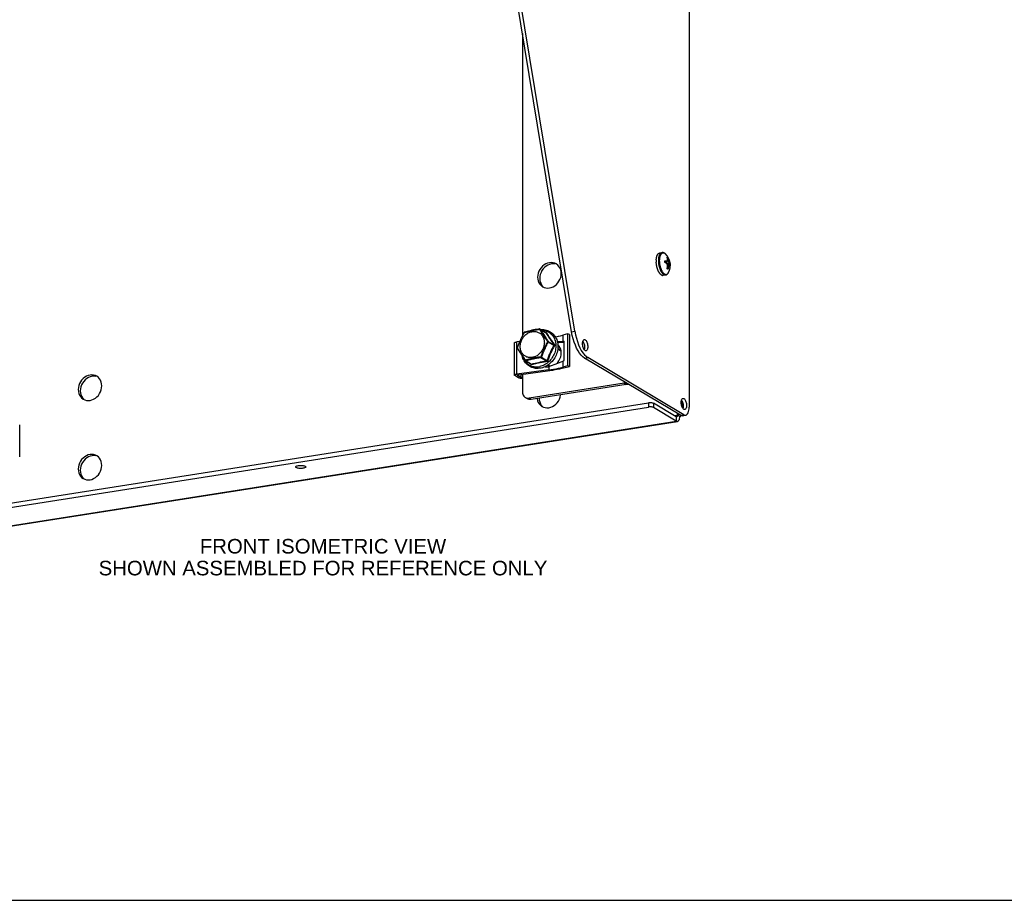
# Model space of a CAD drawing. Header units: inches. Extents: x 0 to 54.4, y 0 to 35.2.
# Tile 3 of 9: x 10 to 26.2, y 0 to 14.5. Entities that reach past the tile are written whole.
import ezdxf

# ---------------------------------------------------------------- set-up
doc = ezdxf.new("R2010")
doc.units = ezdxf.units.IN
doc.header["$LTSCALE"] = 2.992
doc.header["$MEASUREMENT"] = 0
doc.layers.get('0').update_dxf_attribs({"linetype": 'CONTINUOUS'})
doc.layers.add('DIMENSIONS', color=7, linetype='CONTINUOUS')
doc.styles.get("Standard").update_dxf_attribs({"font": 'arial.ttf'})

msp = doc.modelspace()

# ---------------------------------------------------------------- linework, layer by layer
at = {"color": 3, "linetype": 'Continuous'}
for p, q in [((21.016, 20.757), (21.016, 8.127)), ((19.133, 9.377), (17.377, 20.032)), ((18.27, 14.28), (18.27, 9.303)), ((20.474, 10.533), (20.474, 10.514)), ((20.474, 10.514), (20.475, 10.512)), ((19.319, 8.964), (19.346, 8.944)), ((20.93, 8), (19.346, 8.944)), ((11.237, 8.633), (11.208, 8.636)), ((18.27, 8.668), (18.27, 8.376)), ((19.945, 8.52), (18.381, 8.274)), ((19.945, 8.547), (19.945, 8.52)), ((8.656, 6.291), (20.346, 8.128)), ((18.363, 8.273), (18.381, 8.274)), ((20.805, 7.896), (20.431, 8.119)), ((20.909, 8.113), (20.909, 8.209)), ((20.858, 7.976), (20.878, 7.979)), ((20.878, 7.979), (20.88, 7.98)), ((9.004, 6.042), (20.805, 7.896)), ((9.022, 6.037), (20.823, 7.892)), ((11.237, 7.324), (11.208, 7.327))]:
    msp.add_line(p, q, dxfattribs=at)
at = {"color": 7, "linetype": 'Continuous'}
for p, q in [((19.079, 9.369), (17.323, 20.023)), ((20.53, 10.666), (20.572, 10.673)), ((20.609, 10.664), (20.613, 10.662)), ((20.653, 10.596), (20.654, 10.596)), ((20.667, 10.588), (20.658, 10.581)), ((20.667, 10.559), (20.66, 10.555)), ((20.667, 10.588), (20.667, 10.587)), ((20.667, 10.587), (20.667, 10.559)), ((20.667, 10.559), (20.676, 10.56)), ((20.667, 10.559), (20.676, 10.521)), ((18.809, 10.485), (18.779, 10.488)), ((20.614, 10.539), (20.615, 10.539)), ((20.614, 10.534), (20.614, 10.539)), ((20.615, 10.51), (20.614, 10.51)), ((20.615, 10.539), (20.629, 10.531)), ((20.629, 10.531), (20.615, 10.524)), ((20.629, 10.531), (20.638, 10.532)), ((20.653, 10.407), (20.653, 10.408)), ((20.658, 10.404), (20.653, 10.407)), ((20.662, 10.402), (20.658, 10.404)), ((20.676, 10.455), (20.66, 10.457)), ((20.667, 10.428), (20.66, 10.43)), ((20.676, 10.455), (20.667, 10.428)), ((20.667, 10.428), (20.676, 10.43)), ((20.667, 10.428), (20.667, 10.4)), ((20.667, 10.4), (20.667, 10.399)), ((20.676, 10.521), (20.689, 10.523)), ((20.676, 10.521), (20.691, 10.494)), ((20.691, 10.464), (20.676, 10.455)), ((20.676, 10.455), (20.689, 10.457)), ((20.691, 10.494), (20.7, 10.495)), ((20.691, 10.494), (20.705, 10.486)), ((20.691, 10.464), (20.7, 10.466)), ((20.705, 10.486), (20.705, 10.485)), ((20.705, 10.461), (20.705, 10.456)), ((20.705, 10.456), (20.705, 10.456)), ((20.588, 10.298), (20.63, 10.304)), ((20.677, 10.343), (20.677, 10.343)), ((18.558, 9.412), (18.557, 9.412)), ((18.559, 9.413), (18.652, 9.358)), ((18.236, 9.22), (18.249, 9.25)), ((18.299, 9.353), (18.302, 9.358)), ((18.299, 9.358), (18.299, 9.358)), ((18.302, 9.358), (18.307, 9.36)), ((18.305, 9.363), (18.305, 9.363)), ((18.362, 9.373), (18.381, 9.377)), ((18.381, 9.377), (18.412, 9.383)), ((18.412, 9.383), (18.464, 9.394)), ((18.562, 9.411), (18.654, 9.356)), ((18.593, 9.36), (18.6, 9.349)), ((18.615, 9.326), (18.631, 9.302)), ((18.615, 9.306), (18.624, 9.293)), ((18.631, 9.302), (18.644, 9.283)), ((18.644, 9.362), (18.648, 9.363)), ((18.644, 9.283), (18.653, 9.268)), ((18.648, 9.258), (18.659, 9.243)), ((19.015, 9.334), (18.934, 9.312)), ((18.934, 9.312), (18.934, 9.211)), ((19.044, 9.324), (19.015, 9.334)), ((19.015, 9.334), (19.015, 8.805)), ((19.044, 9.324), (19.044, 8.795)), ((19.079, 9.369), (19.133, 9.377)), ((18.138, 8.654), (18.138, 9.183)), ((18.226, 9.207), (18.175, 9.2)), ((18.175, 8.671), (18.175, 9.2)), ((18.187, 9.102), (18.186, 9.101)), ((18.193, 9.093), (18.187, 9.102)), ((18.217, 9.178), (18.225, 9.196)), ((18.225, 9.196), (18.236, 9.22)), ((18.683, 9.212), (18.687, 9.207)), ((18.695, 9.21), (18.787, 9.155)), ((18.695, 9.2), (18.787, 9.145)), ((18.852, 9.087), (18.897, 9.061)), ((18.934, 9.211), (18.958, 9.212)), ((18.954, 9.199), (18.958, 9.199)), ((18.958, 8.896), (18.958, 9.212)), ((19.266, 9.212), (19.272, 9.204)), ((18.222, 9.049), (18.212, 9.063)), ((18.24, 9.022), (18.222, 9.049)), ((18.252, 9.004), (18.24, 9.022)), ((18.264, 8.986), (18.252, 9.004)), ((18.288, 8.95), (18.264, 8.986)), ((18.296, 8.937), (18.288, 8.95)), ((18.575, 8.942), (18.667, 8.887)), ((18.582, 8.948), (18.674, 8.893)), ((18.623, 9.053), (18.617, 9.039)), ((18.63, 9.067), (18.623, 9.053)), ((18.636, 9.082), (18.63, 9.067)), ((19.293, 8.935), (19.346, 8.944)), ((20.877, 7.991), (19.293, 8.935)), ((18.316, 8.908), (18.308, 8.919)), ((18.322, 8.899), (18.316, 8.908)), ((18.323, 8.891), (18.415, 8.836)), ((18.329, 8.89), (18.421, 8.836)), ((18.411, 8.832), (18.403, 8.844)), ((18.658, 8.791), (18.651, 8.796)), ((18.702, 8.795), (18.693, 8.793)), ((18.694, 8.821), (18.725, 8.803)), ((18.702, 8.795), (18.702, 8.739)), ((18.934, 8.884), (18.958, 8.896)), ((18.934, 8.884), (18.934, 8.783)), ((19.015, 8.805), (18.934, 8.783)), ((18.954, 8.771), (19.044, 8.795)), ((19.044, 8.795), (19.015, 8.805)), ((18.206, 8.609), (18.144, 8.646)), ((18.702, 8.739), (18.175, 8.671)), ((18.19, 8.656), (18.19, 8.647)), ((18.241, 8.617), (18.19, 8.647)), ((18.205, 8.66), (18.722, 8.727)), ((18.241, 8.665), (18.241, 8.617)), ((19.979, 8.499), (18.415, 8.254)), ((19.945, 8.52), (19.979, 8.499)), ((18.351, 8.265), (18.317, 8.286)), ((8.656, 6.362), (20.346, 8.199)), ((18.365, 8.259), (18.351, 8.265)), ((18.415, 8.254), (18.381, 8.274)), ((20.346, 8.199), (20.346, 8.128)), ((20.805, 7.968), (20.431, 8.191)), ((20.431, 8.191), (20.431, 8.119)), ((20.893, 8.243), (20.898, 8.234)), ((20.771, 7.988), (20.824, 7.996)), ((20.805, 7.968), (20.805, 7.896)), ((20.824, 7.996), (20.824, 8.024)), ((20.824, 7.996), (20.858, 7.976)), ((20.824, 7.996), (20.824, 7.988)), ((20.877, 7.991), (20.93, 8)), ((20.906, 7.984), (20.959, 7.993)), ((9.984, 7.307), (9.984, 7.837)), ((0, 0), (54.4, 0))]:
    msp.add_line(p, q, dxfattribs=at)
at = {"color": 3, "linetype": 'Continuous'}
for points in [[(20.475, 10.552), (20.474, 10.55), (20.474, 10.533)], [(18.827, 10.486), (18.803, 10.497), (18.775, 10.505), (18.745, 10.508), (18.715, 10.506), (18.684, 10.499), (18.654, 10.487), (18.626, 10.47), (18.6, 10.448), (18.577, 10.424), (18.557, 10.396), (18.541, 10.365), (18.53, 10.333), (18.523, 10.301), (18.52, 10.267)], [(18.909, 10.329), (18.907, 10.361), (18.9, 10.391), (18.888, 10.42), (18.872, 10.445), (18.852, 10.467), (18.827, 10.486)], [(18.52, 10.267), (18.523, 10.235), (18.53, 10.205)], [(18.603, 10.11), (18.626, 10.099), (18.654, 10.09), (18.684, 10.088), (18.715, 10.09), (18.745, 10.097), (18.775, 10.109), (18.803, 10.126), (18.829, 10.147), (18.852, 10.172), (18.872, 10.2), (18.888, 10.231), (18.9, 10.263), (18.907, 10.295), (18.909, 10.329)], [(18.53, 10.205), (18.541, 10.176), (18.557, 10.151), (18.577, 10.129), (18.603, 10.11)], [(19.133, 9.377), (19.144, 9.318), (19.158, 9.261), (19.175, 9.205), (19.195, 9.153), (19.217, 9.105), (19.24, 9.061)], [(18.909, 9.019), (18.907, 9.052), (18.9, 9.082), (18.888, 9.111), (18.872, 9.136), (18.853, 9.157)], [(19.261, 9.173), (19.262, 9.188), (19.263, 9.202), (19.267, 9.214), (19.271, 9.224), (19.276, 9.232), (19.282, 9.238), (19.289, 9.24)], [(19.263, 9.141), (19.262, 9.157), (19.261, 9.173)], [(19.282, 9.083), (19.276, 9.095), (19.271, 9.11), (19.267, 9.125), (19.263, 9.141)], [(19.289, 9.24), (19.296, 9.24), (19.304, 9.237), (19.311, 9.231), (19.318, 9.223), (19.325, 9.212), (19.331, 9.199), (19.337, 9.185), (19.341, 9.17), (19.344, 9.154), (19.346, 9.138), (19.347, 9.122)], [(19.347, 9.122), (19.346, 9.107), (19.344, 9.093), (19.341, 9.081), (19.337, 9.071), (19.331, 9.063), (19.325, 9.057), (19.318, 9.055)], [(18.83, 8.84), (18.852, 8.863), (18.872, 8.891), (18.888, 8.922), (18.9, 8.954), (18.907, 8.986), (18.909, 9.019)], [(19.24, 9.061), (19.265, 9.023), (19.292, 8.99), (19.319, 8.964)], [(19.304, 9.058), (19.296, 9.064), (19.289, 9.072), (19.282, 9.083)], [(19.318, 9.055), (19.311, 9.055), (19.304, 9.058)], [(11.208, 8.636), (11.177, 8.634), (11.147, 8.626), (11.117, 8.614), (11.089, 8.597), (11.063, 8.576), (11.04, 8.551), (11.02, 8.523), (11.004, 8.493), (10.992, 8.461), (10.985, 8.428), (10.983, 8.395)], [(19.984, 8.523), (19.967, 8.522), (19.945, 8.52)], [(10.983, 8.395), (10.985, 8.362), (10.992, 8.332), (11.004, 8.304)], [(11.004, 8.304), (11.02, 8.278), (11.04, 8.257)], [(18.27, 8.376), (18.271, 8.357), (18.275, 8.34), (18.282, 8.324), (18.291, 8.309), (18.302, 8.297), (18.317, 8.286)], [(18.317, 8.286), (18.331, 8.279), (18.347, 8.275), (18.363, 8.273)], [(18.544, 8.274), (18.547, 8.241), (18.554, 8.211), (18.565, 8.183)], [(18.565, 8.183), (18.581, 8.157), (18.601, 8.136)], [(20.431, 8.119), (20.424, 8.123), (20.415, 8.125), (20.405, 8.127), (20.394, 8.129), (20.382, 8.13), (20.37, 8.13), (20.358, 8.129), (20.346, 8.128)], [(20.887, 8.204), (20.888, 8.219), (20.89, 8.233), (20.893, 8.245), (20.897, 8.255), (20.903, 8.263), (20.909, 8.268), (20.916, 8.271)], [(20.89, 8.171), (20.888, 8.187), (20.887, 8.204)], [(20.909, 8.114), (20.903, 8.126), (20.897, 8.14), (20.893, 8.156), (20.89, 8.171)], [(20.916, 8.271), (20.923, 8.27), (20.93, 8.267), (20.938, 8.262), (20.945, 8.253), (20.952, 8.243), (20.958, 8.23), (20.963, 8.216), (20.967, 8.201), (20.971, 8.185), (20.972, 8.169), (20.973, 8.153)], [(20.973, 8.153), (20.972, 8.137), (20.971, 8.124), (20.967, 8.111), (20.963, 8.101), (20.958, 8.093), (20.952, 8.088), (20.945, 8.085)], [(20.959, 7.993), (20.969, 7.996), (20.981, 8.004), (20.991, 8.016), (21, 8.032), (21.007, 8.052), (21.012, 8.074), (21.015, 8.099), (21.016, 8.127)], [(20.858, 7.976), (20.857, 7.955), (20.854, 7.935), (20.85, 7.919), (20.843, 7.906), (20.835, 7.897), (20.826, 7.892), (20.823, 7.892)], [(20.93, 8.089), (20.923, 8.095), (20.916, 8.103), (20.909, 8.114)], [(20.945, 8.085), (20.938, 8.086), (20.93, 8.089)], [(20.93, 8), (20.944, 7.994), (20.957, 7.992), (20.959, 7.993)], [(20.823, 7.892), (20.816, 7.892), (20.805, 7.896)], [(11.208, 7.327), (11.177, 7.325), (11.147, 7.317), (11.117, 7.305), (11.089, 7.288), (11.063, 7.267), (11.04, 7.242), (11.02, 7.214), (11.004, 7.184), (10.992, 7.152), (10.985, 7.119), (10.983, 7.086)], [(14.532, 7.141), (14.533, 7.144), (14.536, 7.149), (14.543, 7.154), (14.552, 7.158), (14.564, 7.161), (14.577, 7.164), (14.593, 7.166), (14.609, 7.167), (14.625, 7.166), (14.641, 7.165), (14.656, 7.163), (14.669, 7.161), (14.68, 7.157), (14.689, 7.153)], [(14.542, 7.13), (14.535, 7.134), (14.533, 7.139), (14.532, 7.141)], [(14.698, 7.141), (14.698, 7.138), (14.694, 7.133), (14.688, 7.129), (14.679, 7.125), (14.667, 7.121), (14.653, 7.119), (14.638, 7.117), (14.622, 7.116), (14.606, 7.116), (14.59, 7.117), (14.575, 7.119), (14.562, 7.122), (14.551, 7.125), (14.542, 7.13)], [(14.689, 7.153), (14.695, 7.148), (14.698, 7.143), (14.698, 7.141)], [(10.983, 7.086), (10.985, 7.053), (10.992, 7.023), (11.004, 6.995)], [(11.004, 6.995), (11.02, 6.969), (11.04, 6.948)]]:
    msp.add_lwpolyline(points, dxfattribs=at)
at = {"color": 7, "linetype": 'Continuous'}
for points in [[(20.475, 10.552), (20.475, 10.558), (20.476, 10.566), (20.477, 10.574)], [(20.477, 10.574), (20.478, 10.582), (20.479, 10.589), (20.48, 10.597), (20.482, 10.604), (20.484, 10.61), (20.486, 10.617)], [(20.486, 10.617), (20.488, 10.623), (20.491, 10.628), (20.493, 10.634), (20.496, 10.639), (20.499, 10.643), (20.502, 10.647), (20.505, 10.651), (20.508, 10.655), (20.512, 10.658), (20.515, 10.66), (20.519, 10.662), (20.523, 10.664), (20.527, 10.665), (20.53, 10.666)], [(20.535, 10.415), (20.532, 10.423), (20.53, 10.432), (20.527, 10.441), (20.525, 10.449), (20.524, 10.458), (20.522, 10.467), (20.52, 10.476), (20.519, 10.485), (20.518, 10.494), (20.517, 10.503), (20.516, 10.512), (20.516, 10.521), (20.515, 10.53), (20.515, 10.539), (20.515, 10.548), (20.516, 10.556), (20.516, 10.565), (20.517, 10.573), (20.518, 10.581), (20.519, 10.588), (20.52, 10.596), (20.522, 10.603), (20.524, 10.61), (20.525, 10.617), (20.527, 10.623), (20.53, 10.629), (20.532, 10.635), (20.535, 10.64), (20.537, 10.645), (20.54, 10.65), (20.543, 10.654), (20.547, 10.658), (20.55, 10.661), (20.553, 10.664), (20.557, 10.667), (20.56, 10.669), (20.564, 10.67), (20.568, 10.672), (20.572, 10.673)], [(20.531, 10.539), (20.531, 10.548), (20.532, 10.557), (20.532, 10.565), (20.533, 10.573)], [(20.533, 10.573), (20.534, 10.581), (20.535, 10.589), (20.536, 10.596), (20.538, 10.603), (20.54, 10.61), (20.541, 10.617), (20.544, 10.623), (20.546, 10.629), (20.548, 10.634), (20.551, 10.639), (20.554, 10.644), (20.557, 10.649), (20.56, 10.653), (20.563, 10.656), (20.566, 10.659), (20.57, 10.662), (20.574, 10.664), (20.577, 10.666), (20.581, 10.667), (20.585, 10.668), (20.589, 10.669), (20.593, 10.669), (20.597, 10.668), (20.601, 10.667), (20.605, 10.666), (20.609, 10.664)], [(20.611, 10.664), (20.604, 10.668), (20.597, 10.67), (20.591, 10.672), (20.584, 10.673), (20.578, 10.673), (20.572, 10.673)], [(20.629, 10.65), (20.625, 10.653), (20.618, 10.659), (20.611, 10.664)], [(20.626, 10.653), (20.622, 10.656), (20.618, 10.659), (20.613, 10.662)], [(20.662, 10.568), (20.661, 10.573), (20.659, 10.577), (20.658, 10.581), (20.657, 10.586), (20.655, 10.591), (20.653, 10.596)], [(20.654, 10.596), (20.655, 10.595), (20.656, 10.594), (20.658, 10.594), (20.659, 10.593), (20.66, 10.592)], [(20.657, 10.542), (20.658, 10.546), (20.659, 10.549), (20.66, 10.552), (20.66, 10.555), (20.661, 10.558), (20.661, 10.562), (20.662, 10.565), (20.662, 10.568)], [(20.66, 10.592), (20.661, 10.592), (20.662, 10.591), (20.663, 10.59), (20.665, 10.589), (20.666, 10.589), (20.667, 10.588)], [(20.667, 10.587), (20.669, 10.582), (20.671, 10.577), (20.672, 10.573), (20.674, 10.568), (20.675, 10.564), (20.676, 10.56)], [(20.676, 10.56), (20.678, 10.555), (20.68, 10.55), (20.682, 10.546), (20.683, 10.541), (20.685, 10.537), (20.687, 10.532), (20.688, 10.528), (20.689, 10.523)], [(18.779, 10.488), (18.749, 10.486), (18.718, 10.478), (18.689, 10.466), (18.661, 10.449), (18.635, 10.428), (18.611, 10.403), (18.591, 10.375), (18.576, 10.345), (18.564, 10.313), (18.557, 10.28), (18.554, 10.247)], [(20.496, 10.4), (20.493, 10.408), (20.491, 10.417), (20.488, 10.425), (20.486, 10.434), (20.484, 10.443), (20.482, 10.452), (20.48, 10.461), (20.479, 10.47), (20.478, 10.479), (20.477, 10.488), (20.476, 10.497), (20.475, 10.506), (20.475, 10.512)], [(20.502, 10.384), (20.499, 10.392), (20.496, 10.4)], [(20.577, 10.358), (20.574, 10.364), (20.57, 10.371), (20.566, 10.377), (20.563, 10.385), (20.56, 10.392), (20.557, 10.4), (20.554, 10.408), (20.551, 10.416), (20.548, 10.424), (20.546, 10.433), (20.544, 10.441), (20.541, 10.45), (20.54, 10.459), (20.538, 10.468), (20.536, 10.477), (20.535, 10.486), (20.534, 10.495), (20.533, 10.504), (20.532, 10.513), (20.532, 10.522), (20.531, 10.531), (20.531, 10.539)], [(20.543, 10.391), (20.54, 10.399), (20.537, 10.407), (20.535, 10.415)], [(20.601, 10.311), (20.596, 10.313), (20.592, 10.317), (20.588, 10.32), (20.584, 10.324), (20.58, 10.328), (20.576, 10.333), (20.572, 10.338), (20.568, 10.344), (20.564, 10.349), (20.56, 10.356), (20.557, 10.362), (20.553, 10.369), (20.55, 10.376), (20.547, 10.383), (20.543, 10.391)], [(20.615, 10.52), (20.615, 10.525), (20.615, 10.53), (20.614, 10.534)], [(20.614, 10.51), (20.614, 10.515), (20.615, 10.52)], [(20.615, 10.539), (20.619, 10.538), (20.624, 10.537), (20.627, 10.536), (20.631, 10.535), (20.634, 10.533), (20.638, 10.532)], [(20.638, 10.503), (20.634, 10.504), (20.631, 10.505), (20.627, 10.506), (20.624, 10.507), (20.619, 10.508), (20.615, 10.51)], [(20.676, 10.521), (20.654, 10.515), (20.632, 10.508), (20.626, 10.506)], [(20.638, 10.532), (20.64, 10.534), (20.643, 10.535), (20.646, 10.536), (20.648, 10.538), (20.651, 10.539), (20.653, 10.54), (20.655, 10.541), (20.657, 10.542)], [(20.657, 10.476), (20.655, 10.479), (20.653, 10.483), (20.651, 10.486), (20.648, 10.49), (20.646, 10.493), (20.643, 10.496), (20.64, 10.5), (20.638, 10.503)], [(20.691, 10.494), (20.667, 10.491), (20.648, 10.489)], [(20.705, 10.485), (20.679, 10.484), (20.653, 10.483), (20.653, 10.483)], [(20.653, 10.408), (20.655, 10.414), (20.657, 10.419), (20.658, 10.424), (20.659, 10.429), (20.661, 10.434), (20.662, 10.438)], [(20.662, 10.438), (20.662, 10.443), (20.661, 10.448), (20.661, 10.453), (20.66, 10.458), (20.66, 10.462), (20.659, 10.467), (20.658, 10.471), (20.657, 10.476)], [(20.691, 10.464), (20.667, 10.466), (20.659, 10.466)], [(20.667, 10.399), (20.666, 10.4), (20.662, 10.402)], [(20.676, 10.43), (20.675, 10.425), (20.674, 10.42), (20.672, 10.416), (20.671, 10.411), (20.669, 10.405), (20.667, 10.4)], [(20.689, 10.457), (20.688, 10.454), (20.687, 10.45), (20.685, 10.447), (20.683, 10.444), (20.682, 10.44), (20.68, 10.437), (20.678, 10.433), (20.676, 10.43)], [(20.689, 10.523), (20.691, 10.52), (20.692, 10.516), (20.694, 10.513), (20.695, 10.509), (20.697, 10.506), (20.698, 10.502), (20.699, 10.499), (20.7, 10.495)], [(20.7, 10.466), (20.699, 10.465), (20.698, 10.464), (20.697, 10.462), (20.695, 10.461), (20.694, 10.46), (20.692, 10.459), (20.691, 10.458), (20.689, 10.457)], [(20.7, 10.495), (20.701, 10.494), (20.702, 10.492), (20.703, 10.491), (20.704, 10.489), (20.704, 10.487), (20.705, 10.486)], [(20.705, 10.456), (20.704, 10.458), (20.704, 10.46), (20.703, 10.461), (20.702, 10.463), (20.701, 10.464), (20.7, 10.466)], [(20.705, 10.485), (20.705, 10.48), (20.705, 10.475), (20.705, 10.471), (20.705, 10.466), (20.705, 10.461)], [(18.554, 10.247), (18.557, 10.214), (18.564, 10.184), (18.576, 10.156)], [(20.559, 10.304), (20.555, 10.307), (20.551, 10.31), (20.547, 10.314), (20.543, 10.318), (20.538, 10.322), (20.534, 10.327), (20.53, 10.332), (20.527, 10.337), (20.523, 10.343), (20.519, 10.349), (20.515, 10.356), (20.512, 10.362), (20.508, 10.369), (20.505, 10.377), (20.502, 10.384)], [(20.559, 10.304), (20.563, 10.302), (20.568, 10.3), (20.572, 10.299), (20.576, 10.298), (20.58, 10.297), (20.584, 10.297), (20.588, 10.298)], [(20.593, 10.336), (20.589, 10.341), (20.585, 10.346), (20.581, 10.352), (20.577, 10.358)], [(20.613, 10.319), (20.609, 10.321), (20.605, 10.325), (20.601, 10.328), (20.597, 10.332), (20.593, 10.336)], [(20.601, 10.311), (20.605, 10.308), (20.609, 10.307), (20.613, 10.305), (20.617, 10.304), (20.621, 10.304), (20.625, 10.304), (20.63, 10.304)], [(20.613, 10.319), (20.618, 10.316), (20.622, 10.315), (20.626, 10.313), (20.63, 10.312), (20.634, 10.312), (20.638, 10.312), (20.642, 10.312), (20.646, 10.313), (20.65, 10.315), (20.653, 10.316), (20.657, 10.319), (20.661, 10.321), (20.664, 10.325), (20.667, 10.328), (20.67, 10.332), (20.673, 10.337), (20.676, 10.341)], [(20.63, 10.304), (20.636, 10.305), (20.642, 10.308), (20.648, 10.311), (20.654, 10.315), (20.66, 10.32), (20.666, 10.326), (20.671, 10.333), (20.676, 10.341), (20.677, 10.343)], [(18.576, 10.156), (18.591, 10.13), (18.611, 10.109)], [(18.553, 9.414), (18.532, 9.411), (18.507, 9.407), (18.481, 9.403), (18.453, 9.397), (18.426, 9.392), (18.398, 9.386), (18.371, 9.38), (18.346, 9.374), (18.323, 9.368), (18.305, 9.363)], [(18.552, 9.411), (18.552, 9.412), (18.552, 9.413), (18.552, 9.413), (18.552, 9.414), (18.553, 9.414), (18.553, 9.414)], [(18.557, 9.412), (18.556, 9.412), (18.554, 9.412), (18.553, 9.411), (18.552, 9.411)], [(18.562, 9.411), (18.561, 9.411), (18.56, 9.412), (18.558, 9.412)], [(18.559, 9.413), (18.56, 9.412), (18.561, 9.412), (18.562, 9.411)], [(18.299, 9.358), (18.288, 9.339), (18.276, 9.316), (18.263, 9.29), (18.25, 9.262), (18.237, 9.233), (18.225, 9.205), (18.213, 9.176), (18.202, 9.149), (18.192, 9.125), (18.185, 9.104)], [(18.233, 9.116), (18.232, 9.132), (18.233, 9.147), (18.235, 9.162), (18.238, 9.178), (18.242, 9.193), (18.247, 9.208), (18.252, 9.223), (18.259, 9.237), (18.266, 9.251), (18.275, 9.265), (18.284, 9.278), (18.294, 9.29), (18.305, 9.302), (18.316, 9.313), (18.328, 9.324), (18.34, 9.333), (18.353, 9.341), (18.366, 9.349), (18.38, 9.356), (18.394, 9.361), (18.408, 9.366), (18.422, 9.369), (18.436, 9.372), (18.45, 9.373), (18.464, 9.373), (18.478, 9.372), (18.492, 9.37), (18.505, 9.367), (18.518, 9.363), (18.531, 9.358), (18.543, 9.352), (18.554, 9.345), (18.565, 9.337), (18.576, 9.328), (18.585, 9.318), (18.594, 9.307), (18.601, 9.296), (18.608, 9.283), (18.614, 9.271), (18.62, 9.257), (18.624, 9.243), (18.627, 9.229), (18.629, 9.214), (18.63, 9.199)], [(18.249, 9.25), (18.258, 9.271), (18.262, 9.278), (18.265, 9.286), (18.268, 9.293), (18.272, 9.301), (18.276, 9.308), (18.279, 9.316), (18.283, 9.323), (18.286, 9.33), (18.29, 9.336), (18.293, 9.342), (18.296, 9.348), (18.299, 9.353)], [(18.302, 9.358), (18.301, 9.359), (18.3, 9.359), (18.3, 9.358), (18.299, 9.358)], [(18.305, 9.363), (18.304, 9.362), (18.303, 9.361), (18.302, 9.361), (18.302, 9.36), (18.302, 9.358)], [(18.307, 9.36), (18.312, 9.361), (18.318, 9.363), (18.324, 9.364), (18.331, 9.366), (18.338, 9.368), (18.346, 9.369), (18.354, 9.371), (18.362, 9.373)], [(18.464, 9.394), (18.483, 9.398), (18.492, 9.4), (18.501, 9.402), (18.509, 9.403), (18.517, 9.405), (18.524, 9.406), (18.532, 9.407), (18.538, 9.409), (18.545, 9.41), (18.552, 9.411)], [(18.552, 9.411), (18.554, 9.406), (18.559, 9.398)], [(18.589, 9.395), (18.607, 9.394), (18.626, 9.391), (18.645, 9.387), (18.663, 9.381), (18.681, 9.374), (18.698, 9.366), (18.714, 9.355), (18.729, 9.344), (18.744, 9.331), (18.757, 9.317), (18.769, 9.302), (18.78, 9.286), (18.79, 9.269), (18.798, 9.251), (18.806, 9.232), (18.812, 9.213), (18.816, 9.193), (18.819, 9.172), (18.821, 9.151), (18.821, 9.13), (18.82, 9.108), (18.817, 9.086), (18.813, 9.065), (18.808, 9.043), (18.801, 9.022), (18.793, 9.001), (18.784, 8.981), (18.773, 8.961), (18.761, 8.942), (18.748, 8.924), (18.734, 8.906), (18.719, 8.89), (18.704, 8.874), (18.687, 8.86), (18.669, 8.846), (18.651, 8.834), (18.633, 8.824), (18.614, 8.814), (18.594, 8.807), (18.574, 8.8), (18.554, 8.795)], [(18.559, 9.398), (18.561, 9.393), (18.564, 9.388), (18.567, 9.382), (18.571, 9.376), (18.574, 9.37), (18.578, 9.364), (18.582, 9.358), (18.585, 9.352), (18.589, 9.346), (18.593, 9.34), (18.6, 9.329)], [(18.562, 9.411), (18.564, 9.407), (18.566, 9.403), (18.569, 9.398), (18.572, 9.394), (18.575, 9.389), (18.578, 9.383), (18.581, 9.378), (18.585, 9.372), (18.593, 9.36)], [(18.575, 9.404), (18.58, 9.404), (18.602, 9.404), (18.624, 9.403), (18.645, 9.399), (18.666, 9.394), (18.686, 9.388), (18.706, 9.379), (18.725, 9.369), (18.742, 9.357), (18.759, 9.344), (18.775, 9.33), (18.789, 9.314), (18.803, 9.297), (18.815, 9.278), (18.825, 9.259), (18.834, 9.238), (18.841, 9.217), (18.847, 9.194), (18.851, 9.171), (18.854, 9.148), (18.855, 9.124), (18.854, 9.1), (18.851, 9.076), (18.847, 9.052), (18.841, 9.028), (18.833, 9.005), (18.824, 8.981), (18.814, 8.959), (18.802, 8.937), (18.788, 8.916), (18.773, 8.896), (18.758, 8.877), (18.74, 8.859), (18.722, 8.843), (18.703, 8.828), (18.683, 8.814), (18.663, 8.802), (18.642, 8.791), (18.62, 8.782), (18.598, 8.775), (18.576, 8.77)], [(18.6, 9.349), (18.604, 9.343), (18.615, 9.326)], [(18.6, 9.329), (18.604, 9.323), (18.608, 9.317), (18.615, 9.306)], [(18.624, 9.293), (18.628, 9.287), (18.633, 9.28), (18.638, 9.273), (18.648, 9.258)], [(18.648, 9.363), (18.651, 9.363), (18.653, 9.363), (18.656, 9.363), (18.658, 9.362), (18.66, 9.361), (18.661, 9.36), (18.663, 9.359), (18.664, 9.357)], [(18.648, 9.36), (18.648, 9.361), (18.648, 9.362), (18.648, 9.363)], [(18.654, 9.356), (18.653, 9.357), (18.652, 9.357), (18.652, 9.358)], [(18.653, 9.268), (18.659, 9.261), (18.664, 9.253), (18.669, 9.246), (18.674, 9.239), (18.678, 9.233), (18.683, 9.227), (18.687, 9.221), (18.691, 9.215), (18.695, 9.21)], [(18.664, 9.357), (18.663, 9.356), (18.661, 9.356), (18.66, 9.355), (18.658, 9.355), (18.657, 9.355), (18.656, 9.355), (18.654, 9.355), (18.654, 9.356)], [(18.654, 9.356), (18.661, 9.344), (18.668, 9.332), (18.676, 9.32), (18.684, 9.307), (18.691, 9.295), (18.699, 9.283), (18.707, 9.271), (18.715, 9.258), (18.724, 9.246), (18.732, 9.233), (18.741, 9.22), (18.75, 9.208), (18.759, 9.195), (18.768, 9.182), (18.777, 9.168), (18.787, 9.155)], [(18.664, 9.357), (18.671, 9.345), (18.679, 9.333), (18.686, 9.321), (18.694, 9.309), (18.701, 9.297), (18.709, 9.285), (18.717, 9.273), (18.725, 9.26), (18.734, 9.248), (18.742, 9.235), (18.751, 9.223), (18.759, 9.21), (18.768, 9.197), (18.777, 9.184), (18.786, 9.171), (18.796, 9.158)], [(18.81, 9.285), (18.824, 9.287), (18.862, 9.295), (18.899, 9.303), (18.934, 9.312)], [(19.293, 8.935), (19.265, 8.955), (19.238, 8.982), (19.212, 9.014), (19.187, 9.053), (19.163, 9.097), (19.142, 9.145), (19.122, 9.197), (19.105, 9.252), (19.091, 9.309), (19.079, 9.369)], [(18.138, 9.183), (18.138, 9.184), (18.138, 9.186), (18.14, 9.188), (18.141, 9.19), (18.144, 9.191), (18.147, 9.193), (18.15, 9.195), (18.154, 9.196), (18.159, 9.197), (18.164, 9.198), (18.169, 9.199), (18.175, 9.2)], [(18.185, 9.104), (18.185, 9.104), (18.185, 9.103), (18.186, 9.103), (18.186, 9.103), (18.187, 9.102)], [(18.186, 9.101), (18.186, 9.1), (18.186, 9.099), (18.186, 9.098), (18.186, 9.097)], [(18.186, 9.097), (18.186, 9.096), (18.186, 9.096)], [(18.186, 9.096), (18.195, 9.08), (18.207, 9.061), (18.22, 9.041), (18.235, 9.019), (18.249, 8.996), (18.265, 8.974), (18.279, 8.952), (18.294, 8.93), (18.308, 8.911), (18.32, 8.894)], [(18.187, 9.102), (18.19, 9.109), (18.192, 9.117), (18.195, 9.124), (18.198, 9.132), (18.201, 9.14), (18.205, 9.149), (18.208, 9.158), (18.213, 9.168), (18.217, 9.178)], [(18.212, 9.063), (18.204, 9.077), (18.2, 9.082), (18.196, 9.088), (18.193, 9.093)], [(18.63, 9.199), (18.631, 9.184), (18.63, 9.169), (18.628, 9.153), (18.625, 9.138), (18.621, 9.123), (18.616, 9.108), (18.611, 9.093), (18.604, 9.079), (18.596, 9.064), (18.588, 9.051), (18.579, 9.038), (18.569, 9.025), (18.558, 9.014), (18.547, 9.002), (18.535, 8.992), (18.523, 8.983), (18.51, 8.974), (18.497, 8.967), (18.483, 8.96), (18.469, 8.955), (18.455, 8.95), (18.441, 8.947), (18.427, 8.944), (18.413, 8.943), (18.398, 8.943), (18.385, 8.943), (18.371, 8.945), (18.357, 8.948), (18.344, 8.952), (18.332, 8.958), (18.32, 8.964), (18.308, 8.971), (18.298, 8.979), (18.287, 8.988), (18.278, 8.998), (18.269, 9.009), (18.261, 9.02), (18.254, 9.032), (18.248, 9.045), (18.243, 9.059), (18.239, 9.072), (18.236, 9.087), (18.234, 9.101), (18.233, 9.116)], [(18.687, 9.207), (18.683, 9.201), (18.679, 9.194), (18.675, 9.187), (18.671, 9.18), (18.667, 9.173), (18.662, 9.164), (18.658, 9.156), (18.653, 9.146), (18.648, 9.137), (18.644, 9.128), (18.64, 9.119), (18.636, 9.111), (18.632, 9.103), (18.628, 9.095), (18.625, 9.087), (18.622, 9.08), (18.618, 9.073), (18.615, 9.065), (18.612, 9.058), (18.609, 9.051), (18.606, 9.044), (18.603, 9.037), (18.6, 9.029), (18.597, 9.021), (18.594, 9.014), (18.591, 9.005), (18.588, 8.997), (18.585, 8.99), (18.582, 8.982), (18.58, 8.975), (18.578, 8.969), (18.576, 8.963), (18.574, 8.957), (18.572, 8.951)], [(18.695, 9.2), (18.692, 9.194), (18.688, 9.188), (18.684, 9.181), (18.681, 9.174), (18.677, 9.167), (18.673, 9.159), (18.668, 9.15), (18.664, 9.141), (18.659, 9.131), (18.655, 9.122), (18.651, 9.114), (18.647, 9.105), (18.643, 9.097), (18.636, 9.082)], [(18.659, 9.243), (18.664, 9.236), (18.669, 9.23), (18.674, 9.224), (18.683, 9.212)], [(18.787, 9.145), (18.779, 9.13), (18.771, 9.115), (18.763, 9.099), (18.755, 9.084), (18.748, 9.069), (18.74, 9.053), (18.733, 9.038), (18.726, 9.022), (18.719, 9.006), (18.712, 8.991), (18.706, 8.975), (18.699, 8.959), (18.693, 8.943), (18.687, 8.926), (18.68, 8.91), (18.674, 8.893)], [(18.797, 9.139), (18.789, 9.124), (18.781, 9.109), (18.773, 9.094), (18.765, 9.079), (18.758, 9.063), (18.75, 9.048), (18.743, 9.033), (18.736, 9.017), (18.729, 9.002), (18.723, 8.986), (18.716, 8.97), (18.71, 8.955), (18.703, 8.939), (18.697, 8.923), (18.691, 8.906), (18.685, 8.89)], [(18.687, 9.207), (18.688, 9.207), (18.689, 9.208), (18.69, 9.209), (18.692, 9.209), (18.693, 9.21), (18.694, 9.21), (18.694, 9.21), (18.695, 9.21)], [(18.695, 9.2), (18.695, 9.201), (18.694, 9.202), (18.693, 9.203), (18.692, 9.204), (18.691, 9.204), (18.689, 9.205), (18.688, 9.206), (18.687, 9.207)], [(18.695, 9.21), (18.695, 9.209), (18.696, 9.208), (18.696, 9.207), (18.696, 9.205), (18.696, 9.204), (18.696, 9.203), (18.696, 9.202), (18.695, 9.2)], [(18.787, 9.155), (18.788, 9.155), (18.788, 9.155), (18.79, 9.155), (18.791, 9.155), (18.792, 9.156), (18.793, 9.156), (18.795, 9.157), (18.796, 9.158)], [(18.787, 9.145), (18.788, 9.147), (18.788, 9.148), (18.789, 9.149), (18.789, 9.15), (18.789, 9.151), (18.788, 9.153), (18.788, 9.154), (18.787, 9.155)], [(18.797, 9.139), (18.795, 9.14), (18.794, 9.141), (18.793, 9.142), (18.791, 9.142), (18.79, 9.143), (18.789, 9.144), (18.788, 9.145), (18.787, 9.145)], [(18.796, 9.158), (18.797, 9.156), (18.798, 9.154), (18.799, 9.151), (18.799, 9.149), (18.799, 9.146), (18.799, 9.144), (18.798, 9.142), (18.797, 9.139)], [(18.853, 9.091), (18.858, 9.089), (18.868, 9.084), (18.872, 9.082)], [(18.854, 9.137), (18.857, 9.136), (18.869, 9.13), (18.88, 9.123)], [(19.272, 9.204), (19.278, 9.191), (19.283, 9.177), (19.287, 9.162), (19.291, 9.146)], [(19.293, 9.114), (19.292, 9.098), (19.291, 9.085), (19.288, 9.074)], [(19.291, 9.146), (19.292, 9.13), (19.293, 9.114)], [(18.576, 8.77), (18.553, 8.766), (18.531, 8.764), (18.509, 8.764), (18.487, 8.765), (18.466, 8.769), (18.445, 8.774), (18.425, 8.78), (18.405, 8.789), (18.386, 8.799), (18.369, 8.81), (18.352, 8.824), (18.336, 8.838), (18.322, 8.854), (18.308, 8.871), (18.296, 8.89), (18.286, 8.909), (18.277, 8.93), (18.27, 8.951), (18.264, 8.974), (18.264, 8.975)], [(18.275, 8.959), (18.276, 8.953), (18.284, 8.934), (18.292, 8.916), (18.302, 8.899), (18.313, 8.883), (18.325, 8.868), (18.338, 8.854), (18.353, 8.841), (18.368, 8.83), (18.384, 8.82), (18.401, 8.811), (18.419, 8.804), (18.437, 8.798), (18.456, 8.794), (18.475, 8.791), (18.495, 8.79), (18.515, 8.79), (18.534, 8.792), (18.554, 8.795)], [(18.308, 8.919), (18.3, 8.931), (18.296, 8.937)], [(18.572, 8.951), (18.566, 8.95), (18.559, 8.949), (18.552, 8.948), (18.545, 8.948), (18.537, 8.947), (18.529, 8.945), (18.521, 8.944), (18.512, 8.943), (18.503, 8.941), (18.493, 8.94), (18.484, 8.938), (18.473, 8.936), (18.463, 8.934), (18.452, 8.932), (18.442, 8.93), (18.431, 8.927), (18.42, 8.925), (18.41, 8.923), (18.4, 8.921), (18.391, 8.918), (18.382, 8.916), (18.374, 8.914), (18.366, 8.912), (18.358, 8.91), (18.351, 8.908), (18.345, 8.906), (18.339, 8.904), (18.333, 8.902), (18.328, 8.9), (18.322, 8.899)], [(18.575, 8.942), (18.569, 8.941), (18.562, 8.94), (18.555, 8.939), (18.548, 8.938), (18.541, 8.937), (18.533, 8.935), (18.525, 8.934), (18.516, 8.933), (18.507, 8.931), (18.498, 8.929), (18.488, 8.927), (18.478, 8.925), (18.468, 8.923), (18.457, 8.921), (18.446, 8.919), (18.436, 8.916), (18.425, 8.914), (18.415, 8.912), (18.406, 8.91), (18.396, 8.908), (18.388, 8.906), (18.379, 8.904), (18.371, 8.902), (18.364, 8.9), (18.357, 8.898), (18.351, 8.897), (18.345, 8.895), (18.339, 8.893), (18.334, 8.892), (18.329, 8.89)], [(18.572, 8.951), (18.574, 8.95), (18.575, 8.95), (18.577, 8.949), (18.578, 8.949), (18.579, 8.949), (18.58, 8.948), (18.582, 8.948), (18.582, 8.948)], [(18.575, 8.942), (18.575, 8.942), (18.574, 8.943), (18.574, 8.944), (18.573, 8.945), (18.573, 8.946), (18.573, 8.948), (18.573, 8.949), (18.572, 8.951)], [(18.582, 8.948), (18.582, 8.947), (18.581, 8.946), (18.58, 8.945), (18.579, 8.944), (18.578, 8.943), (18.577, 8.943), (18.576, 8.942), (18.575, 8.942)], [(18.617, 9.039), (18.614, 9.032), (18.611, 9.024), (18.608, 9.017), (18.605, 9.009), (18.602, 9.001), (18.599, 8.993), (18.596, 8.986), (18.593, 8.979), (18.59, 8.972), (18.588, 8.965), (18.586, 8.959), (18.584, 8.954), (18.582, 8.948)], [(18.872, 9.082), (18.881, 9.076), (18.889, 9.069), (18.896, 9.062), (18.903, 9.054), (18.907, 9.047)], [(18.32, 8.894), (18.32, 8.894), (18.32, 8.895), (18.32, 8.895), (18.32, 8.896), (18.321, 8.897), (18.322, 8.898), (18.322, 8.899)], [(18.322, 8.899), (18.323, 8.897), (18.323, 8.896), (18.324, 8.895), (18.325, 8.893), (18.326, 8.892), (18.327, 8.891), (18.328, 8.891), (18.329, 8.89)], [(18.329, 8.89), (18.328, 8.89), (18.326, 8.89), (18.325, 8.89), (18.324, 8.891), (18.323, 8.891)], [(18.411, 8.832), (18.412, 8.834), (18.413, 8.835), (18.413, 8.836), (18.414, 8.836), (18.414, 8.837), (18.414, 8.837)], [(18.427, 8.826), (18.424, 8.826), (18.422, 8.826), (18.42, 8.826), (18.418, 8.827), (18.416, 8.828), (18.414, 8.829), (18.413, 8.831), (18.411, 8.832)], [(18.415, 8.836), (18.417, 8.836), (18.418, 8.835), (18.419, 8.835), (18.42, 8.835), (18.421, 8.836)], [(18.421, 8.836), (18.449, 8.843), (18.479, 8.85), (18.509, 8.857), (18.539, 8.864), (18.57, 8.87), (18.602, 8.876), (18.634, 8.882), (18.667, 8.887)], [(18.421, 8.836), (18.422, 8.835), (18.423, 8.834), (18.423, 8.833), (18.424, 8.832), (18.425, 8.831), (18.426, 8.829), (18.426, 8.828), (18.427, 8.826)], [(18.544, 8.854), (18.529, 8.851), (18.514, 8.848), (18.499, 8.845), (18.485, 8.841), (18.47, 8.838), (18.455, 8.834), (18.441, 8.83), (18.427, 8.826)], [(18.67, 8.877), (18.654, 8.875), (18.637, 8.872), (18.621, 8.869), (18.605, 8.866), (18.59, 8.864), (18.574, 8.861), (18.559, 8.858), (18.544, 8.854)], [(18.667, 8.887), (18.668, 8.887), (18.67, 8.888), (18.671, 8.888), (18.672, 8.889), (18.673, 8.89), (18.673, 8.891), (18.674, 8.892), (18.674, 8.893)], [(18.67, 8.877), (18.67, 8.879), (18.67, 8.88), (18.669, 8.882), (18.669, 8.883), (18.668, 8.884), (18.668, 8.885), (18.667, 8.886), (18.667, 8.887)], [(18.685, 8.89), (18.684, 8.887), (18.683, 8.885), (18.681, 8.883), (18.679, 8.881), (18.677, 8.88), (18.675, 8.879), (18.673, 8.878), (18.67, 8.877)], [(18.674, 8.893), (18.675, 8.893), (18.676, 8.893), (18.678, 8.892), (18.679, 8.892), (18.681, 8.891), (18.682, 8.891), (18.684, 8.89), (18.685, 8.89)], [(18.708, 8.807), (18.703, 8.81), (18.694, 8.817), (18.691, 8.819)], [(18.702, 8.739), (18.744, 8.744), (18.784, 8.751), (18.824, 8.758), (18.862, 8.766), (18.899, 8.774), (18.934, 8.783)], [(18.719, 8.801), (18.718, 8.801), (18.708, 8.807)], [(18.954, 8.771), (18.919, 8.762), (18.882, 8.754), (18.844, 8.746), (18.805, 8.739), (18.764, 8.732), (18.722, 8.727)], [(11.255, 8.634), (11.231, 8.645), (11.203, 8.653), (11.173, 8.656), (11.143, 8.654), (11.113, 8.647), (11.083, 8.634), (11.055, 8.618), (11.029, 8.596), (11.005, 8.571), (10.986, 8.544), (10.97, 8.513), (10.958, 8.481), (10.951, 8.449), (10.948, 8.415)], [(11.338, 8.476), (11.335, 8.509), (11.328, 8.539), (11.316, 8.568), (11.3, 8.593), (11.281, 8.615), (11.255, 8.634)], [(18.138, 8.654), (18.138, 8.655), (18.138, 8.657), (18.14, 8.658), (18.141, 8.66), (18.144, 8.662), (18.147, 8.664), (18.15, 8.665), (18.154, 8.667), (18.159, 8.668), (18.164, 8.669), (18.169, 8.67), (18.175, 8.671)], [(18.144, 8.646), (18.142, 8.647), (18.14, 8.649), (18.139, 8.651), (18.138, 8.653), (18.138, 8.654)], [(18.205, 8.66), (18.201, 8.66), (18.199, 8.659), (18.196, 8.658), (18.193, 8.658), (18.191, 8.657), (18.189, 8.656), (18.188, 8.655), (18.187, 8.654), (18.186, 8.653), (18.186, 8.652)], [(18.186, 8.652), (18.186, 8.651), (18.187, 8.649), (18.188, 8.648), (18.19, 8.647)], [(18.27, 8.599), (18.268, 8.599), (18.261, 8.599), (18.254, 8.599), (18.248, 8.599), (18.241, 8.6), (18.235, 8.6), (18.229, 8.601), (18.223, 8.603), (18.218, 8.604), (18.214, 8.605), (18.21, 8.607), (18.206, 8.609)], [(18.241, 8.617), (18.243, 8.616), (18.245, 8.615), (18.248, 8.614), (18.251, 8.614), (18.254, 8.613), (18.258, 8.613), (18.262, 8.612), (18.266, 8.612), (18.27, 8.612), (18.27, 8.612)], [(11.031, 8.258), (11.055, 8.246), (11.083, 8.238), (11.113, 8.235), (11.143, 8.238), (11.173, 8.245), (11.203, 8.257), (11.231, 8.274), (11.257, 8.295), (11.281, 8.32), (11.3, 8.348), (11.316, 8.379), (11.328, 8.411), (11.335, 8.443), (11.338, 8.476)], [(20.028, 8.497), (20.026, 8.498), (20.019, 8.499), (20.011, 8.5), (20.003, 8.501), (19.995, 8.501), (19.987, 8.5), (19.979, 8.499)], [(10.948, 8.415), (10.951, 8.383), (10.958, 8.352)], [(10.958, 8.352), (10.97, 8.324), (10.986, 8.299), (11.005, 8.277), (11.031, 8.258)], [(18.592, 8.137), (18.616, 8.126), (18.644, 8.118), (18.674, 8.115), (18.704, 8.117), (18.735, 8.124), (18.765, 8.136), (18.793, 8.153), (18.819, 8.175), (18.842, 8.199), (18.862, 8.227), (18.878, 8.258), (18.889, 8.29), (18.896, 8.322), (18.897, 8.329)], [(18.415, 8.254), (18.398, 8.252), (18.381, 8.254), (18.365, 8.259)], [(18.512, 8.269), (18.512, 8.262), (18.519, 8.232)], [(18.519, 8.232), (18.531, 8.203), (18.547, 8.178), (18.567, 8.156), (18.592, 8.137)], [(20.346, 8.199), (20.358, 8.201), (20.37, 8.201), (20.382, 8.201), (20.394, 8.2), (20.405, 8.199), (20.415, 8.197), (20.424, 8.194), (20.431, 8.191)], [(20.898, 8.234), (20.904, 8.222), (20.91, 8.207), (20.914, 8.192), (20.917, 8.176)], [(20.92, 8.144), (20.919, 8.129), (20.917, 8.115), (20.914, 8.105)], [(20.917, 8.176), (20.919, 8.16), (20.92, 8.144)], [(20.812, 7.966), (20.809, 7.966), (20.805, 7.968)], [(20.824, 7.988), (20.823, 7.982), (20.821, 7.976), (20.819, 7.971), (20.816, 7.968), (20.813, 7.966), (20.812, 7.966)], [(20.824, 7.996), (20.831, 7.997), (20.837, 7.999), (20.842, 8.001), (20.845, 8.003), (20.847, 8.006), (20.847, 8.007)], [(20.906, 7.984), (20.903, 7.984), (20.89, 7.985), (20.877, 7.991)], [(11.255, 7.325), (11.231, 7.336), (11.203, 7.344), (11.173, 7.347), (11.143, 7.345), (11.113, 7.338), (11.083, 7.325), (11.055, 7.308), (11.029, 7.287), (11.005, 7.262), (10.986, 7.235), (10.97, 7.204), (10.958, 7.172), (10.951, 7.14), (10.948, 7.106)], [(11.338, 7.167), (11.335, 7.2), (11.328, 7.23), (11.316, 7.259), (11.3, 7.284), (11.281, 7.306), (11.255, 7.325)], [(11.031, 6.949), (11.055, 6.937), (11.083, 6.929), (11.113, 6.926), (11.143, 6.929), (11.173, 6.936), (11.203, 6.948), (11.231, 6.965), (11.257, 6.986), (11.281, 7.011), (11.3, 7.039), (11.316, 7.07), (11.328, 7.102), (11.335, 7.134), (11.338, 7.167)], [(10.948, 7.106), (10.951, 7.074), (10.958, 7.043)], [(10.958, 7.043), (10.97, 7.015), (10.986, 6.99), (11.005, 6.968), (11.031, 6.949)]]:
    msp.add_lwpolyline(points, dxfattribs=at)
for centre, radius, start, end in [((20.445, 10.464), 0.262, 332.5743, 45.2868), ((18.554, 9.404), 0.01, 58.9708, 97.1679), ((18.308, 9.353), 0.01, 107.3375, 149.1098), ((18.195, 9.101), 0.01, 162.5107, 209.7835), ((18.328, 8.9), 0.01, 216.5646, 239.2239)]:
    msp.add_arc(centre, radius, start, end, dxfattribs=at)
for centre, major_axis, ratio, start_param, end_param in [((18.373, 9.44), (0.849, -0.131), 0.225976, -0.949686, -0.816202), ((18.394, 9.428), (0.849, -0.131), 0.225976, -0.973782, -0.816202), ((18.693, 9.002), (0.132, 0.176), 0.878463, -2.678502, -2.436454), ((18.373, 9.046), (0.848, 0.144), 0.371765, 5.046151, 5.369037)]:
    msp.add_ellipse(centre, major_axis=major_axis, ratio=ratio, start_param=start_param, end_param=end_param, dxfattribs=at)

# ---------------------------------------------------------------- texts
at = {"layer": 'DIMENSIONS', "color": 2, "linetype": 'Continuous', "insert": (14.983, 5.954), "char_height": 0.24, "width": 7.38112, "attachment_point": 2, "line_spacing_factor": 0.9}
msp.add_mtext('FRONT ISOMETRIC VIEW\\PSHOWN ASSEMBLED FOR REFERENCE ONLY', dxfattribs=at)

doc.saveas('drawing.dxf')
